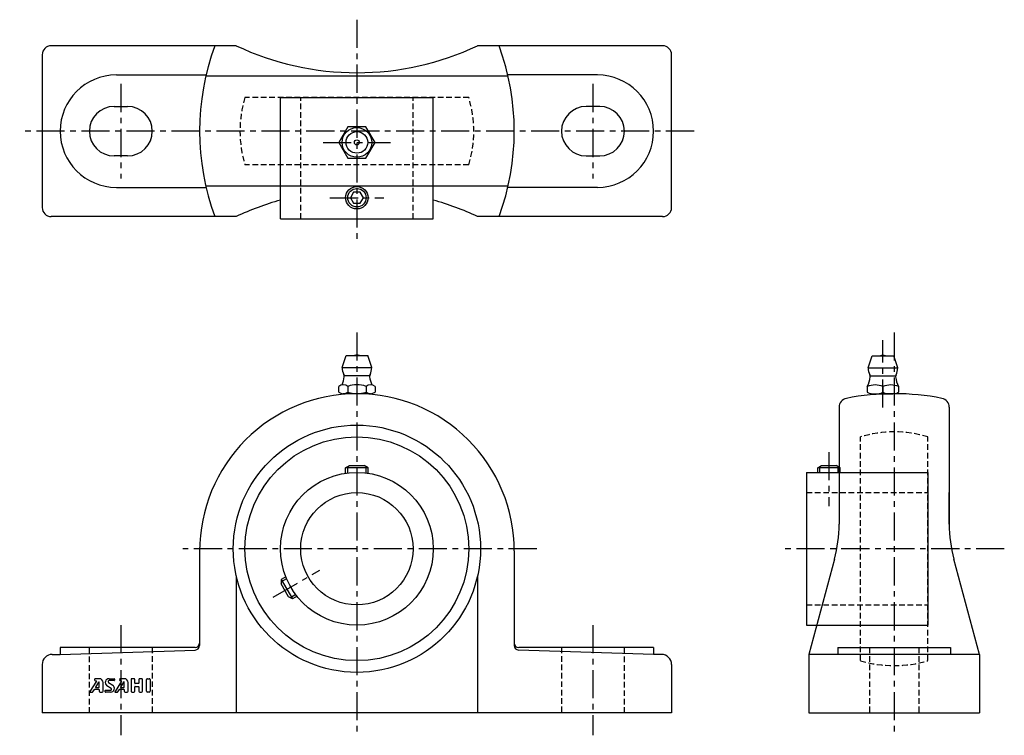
# Model space of a CAD drawing. Extents: x -75 to 144, y -5 to 154.
import ezdxf

# ---------------------------------------------------------------- set-up
doc = ezdxf.new("R2010")
doc.units = 0
doc.header["$LTSCALE"] = 5
doc.header["$MEASUREMENT"] = 0
doc.linetypes.add('CENTER', pattern=[2, 1.25, -0.25, 0.25, -0.25])
doc.linetypes.add('HIDDEN', pattern=[0.375, 0.25, -0.125])
doc.layers.get('0').update_dxf_attribs({"linetype": 'CONTINUOUS'})
for name, color, linetype in [('1', 3, 'CONTINUOUS'), ('CENTER', 1, 'CENTER'), ('HIDDEN', 3, 'HIDDEN')]:
    doc.layers.add(name, color=color, linetype=linetype)

msp = doc.modelspace()

# ---------------------------------------------------------------- linework, layer by layer
for p, q in [((-26.83, 148.4), (-68, 148.4)), ((68, 148.4), (26.83, 148.4)), ((-70, 146.4), (-70, 112.4)), ((70, 112.4), (70, 146.4)), ((-53.5, 141.9), (-33.56, 141.9)), ((33.62, 141.65), (-33.62, 141.65)), ((53.5, 141.9), (33.56, 141.9)), ((-17, 109.9), (-17, 136.9)), ((-17, 136.9), (17, 136.9)), ((17, 109.9), (17, 136.9)), ((-54, 134.9), (-51, 134.9)), ((54, 134.9), (51, 134.9)), ((-51, 123.9), (-54, 123.9)), ((51, 123.9), (54, 123.9)), ((-53.5, 116.9), (-33.56, 116.9)), ((33.62, 117.15), (-33.62, 117.15)), ((53.5, 116.9), (33.56, 116.9)), ((-26.83, 110.4), (-68, 110.4)), ((-17, 109.9), (17, 109.9)), ((68, 110.4), (26.83, 110.4)), ((-3.29, 76.8), (-2.39, 79.5)), ((-2.39, 79.5), (2.41, 79.5)), ((3.31, 76.8), (2.41, 79.5)), ((113.7, 76.74), (114.6, 79.44)), ((114.6, 79.44), (119.4, 79.44)), ((120.3, 76.74), (119.4, 79.44)), ((-3.29, 76.8), (3.31, 76.8)), ((113.7, 76.74), (120.3, 76.74)), ((-2.79, 75.05), (2.81, 75.05)), ((114.2, 75), (119.8, 75)), ((-4.03, 71.37), (-4.03, 72.63)), ((-2.01, 72.63), (-2.01, 71.37)), ((2.03, 72.63), (2.03, 71.37)), ((4.06, 72.63), (4.06, 71.37)), ((113.5, 72.57), (113.5, 71.31)), ((117, 72.57), (117, 71.31)), ((120.5, 72.57), (120.5, 71.31)), ((3.04, 71), (-3.02, 71)), ((115.25, 70.94), (118.75, 70.94)), ((107.25, 68), (107.25, 41.98)), ((131.75, 68), (131.75, 41.98)), ((-2.5, 54.5), (-1.63, 55)), ((-2.05, 53.38), (-2.05, 54.76)), ((-1.63, 55), (1.63, 55)), ((2.5, 54.5), (1.63, 55)), ((2.05, 53.38), (2.05, 54.76)), ((102.5, 54.5), (103.37, 55)), ((102.95, 53.5), (102.95, 54.76)), ((103.37, 55), (106.63, 55)), ((107.5, 54.5), (106.63, 55)), ((107.05, 53.5), (107.05, 54.76)), ((2.5, 54.5), (-2.5, 54.5)), ((-2.5, 53.32), (-2.5, 54.5)), ((2.5, 53.32), (2.5, 54.5)), ((100, 53.5), (127, 53.5)), ((100, 53.5), (100, 19.5)), ((102.5, 53.5), (102.5, 54.5)), ((107.5, 54.5), (102.5, 54.5)), ((107.5, 53.5), (107.5, 54.5)), ((127, 53.5), (127, 19.5)), ((131.75, 41.98), (131.74, 49)), ((-34.97, 35.97), (-35, 35.72)), ((-35, 35.72), (-35, 14.97)), ((35, 36.01), (35, 14.97)), ((106.21, 34.16), (100.5, 13)), ((138.5, 13), (132.79, 34.16)), ((-26.83, 30.47), (-26.83, 0)), ((-15.81, 30.26), (-16.84, 29.67)), ((-15.64, 29.84), (-16.84, 29.15)), ((-16.84, 29.67), (-14.34, 25.33)), ((-16.84, 29.67), (-16.84, 28.67)), ((-15.2, 25.83), (-16.84, 28.67)), ((26.83, 30.48), (26.83, 0)), ((-13.59, 26.29), (-14.79, 25.59)), ((-14.34, 25.33), (-15.2, 25.83)), ((-13.31, 25.93), (-14.34, 25.33)), ((100, 19.5), (127, 19.5)), ((-36, 14.5), (-66, 14.5)), ((-66, 14.5), (-66, 13)), ((-66, 13), (-35.97, 13.97)), ((66, 13), (35.97, 13.97)), ((66, 14.5), (36, 14.5)), ((66, 14.5), (66, 13)), ((107, 14.5), (132, 14.5)), ((107, 14.5), (107, 13)), ((132, 14.5), (132, 13)), ((-67.75, 13), (-66, 13)), ((67.75, 13), (66, 13)), ((100.5, 13), (100.5, 0)), ((138.5, 13), (100.5, 13)), ((138.5, 13), (138.5, 0)), ((-70, 10.75), (-70, 0)), ((70, 10.75), (70, 0)), ((70, 0), (-70, 0)), ((100.5, 0), (138.5, 0))]:
    msp.add_line(p, q)
for points in [[(-2.02, 130.4), (-4.04, 126.9), (-2.02, 123.4), (2.02, 123.4), (4.04, 126.9), (2.02, 130.4)], [(-0.72, 115.85), (-1.44, 114.6), (-0.72, 113.35), (0.72, 113.35), (1.44, 114.6), (0.72, 115.85)]]:
    msp.add_lwpolyline(points, close=True)
for centre, radius in [((0, 126.9), 3.3), ((0, 126.9), 2.4), ((0, 126.9), 0.555), ((0, 114.6), 2.5), ((0, 114.6), 2.05), ((0, 36.5), 27.5), ((0, 36.5), 24.89), ((0, 36.5), 17), ((0, 36.5), 12.5)]:
    msp.add_circle(centre, radius)
for centre, radius, start, end in [((-68, 146.4), 2, 90, 180), ((20, 129.4), 55, 159.7905, 200.2095), ((0, 205.4), 63, 244.7912, 270), ((0, 205.4), 63, 270, 295.2088), ((-20, 129.4), 55, 339.7905, 20.2095), ((68, 146.4), 2, 0, 90), ((-53.5, 129.4), 12.5, 90, 270), ((53.5, 129.4), 12.5, 270, 90), ((-54, 129.4), 5.5, 90, 270), ((-51, 129.4), 5.5, 270, 90), ((51, 129.4), 5.5, 90, 270), ((54, 129.4), 5.5, 270, 90), ((0, 53.4), 63, 105.6548, 115.2088), ((0, 53.4), 63, 64.7912, 74.3452), ((-68, 112.4), 2, 180, 270), ((68, 112.4), 2, 270, 0), ((0.01, 78.01), 1.59, 69.555, 110.445), ((117, 77.96), 1.59, 69.555, 110.445), ((0.01, 76.8), 3.3, 180, 208.0616), ((0.01, 76.8), 3.3, 331.9384, 0), ((117, 76.74), 3.3, 180, 208.0616), ((117, 76.74), 3.3, 331.9384, 0), ((-8.77, 75.42), 6, 336.1715, 353.8983), ((-3.6, 74.87), 0.8, 353.8983, 28.0616), ((3.63, 74.87), 0.8, 151.9384, 186.1017), ((8.8, 75.42), 6, 186.1017, 203.8285), ((108.21, 75.37), 6, 332.3723, 353.8983), ((113.38, 74.81), 0.8, 353.8983, 28.0616), ((120.62, 74.81), 0.8, 151.9384, 186.1017), ((125.79, 75.37), 6, 186.1017, 207.6277), ((-3.02, 71.44), 1.56, 49.7398, 130.2602), ((0.01, 67.3), 5.7, 69.2291, 110.7709), ((3.04, 71.44), 1.56, 49.7398, 130.2602), ((115.25, 68.62), 4.32, 66.1022, 113.8978), ((118.75, 68.62), 4.32, 66.1022, 113.8978), ((0.02, 36.01), 34.99, 90.0463, 180.0686), ((-3.02, 72.56), 1.56, 229.7398, 310.2602), ((0.01, 76.7), 5.7, 249.2291, 290.7709), ((0.01, 36.01), 34.99, 0, 90.0223), ((3.04, 72.56), 1.56, 229.7398, 310.2602), ((119.5, 16), 55, 78.8489, 101.1511), ((115.25, 75.26), 4.32, 246.1022, 293.8978), ((118.75, 75.26), 4.32, 246.1022, 293.8978), ((109.25, 68), 2, 101.1511, 180), ((129.75, 68), 2, 0, 78.8489), ((77.25, 41.98), 30, 344.8904, 360), ((161.75, 41.98), 30, 180, 195.1096), ((-36, 15.5), 1, 270, 0), ((36, 15.5), 1, 180, 270), ((-36, 14.97), 1, 271.8476, 0), ((36, 14.97), 1, 180, 268.1524), ((-67.75, 10.75), 2.25, 90, 180), ((67.75, 10.75), 2.25, 0, 90)]:
    msp.add_arc(centre, radius, start, end)
at = {"layer": '1'}
for p, q in [((-57.9, 7.03), (-59.37, 4.73)), ((-58.33, 7.38), (-58.33, 7.31)), ((-57.47, 6.83), (-58.13, 5.73)), ((-57.31, 7.6), (-58.12, 7.6)), ((-58.12, 7.1), (-57.94, 7.1)), ((-57.31, 5.75), (-57.31, 6.79)), ((-56.45, 4.81), (-56.45, 6.74)), ((-55.22, 6.77), (-54.31, 6.17)), ((-55.12, 7.6), (-53.97, 7.6)), ((-53.97, 7.17), (-55.1, 7.17)), ((-53.88, 7.51), (-53.88, 7.25)), ((-52.33, 7.03), (-53.8, 4.73)), ((-52.76, 7.38), (-52.76, 7.31)), ((-51.9, 6.83), (-52.56, 5.73)), ((-51.74, 7.6), (-52.55, 7.6)), ((-52.55, 7.1), (-52.37, 7.1)), ((-51.74, 5.75), (-51.74, 6.79)), ((-50.88, 4.81), (-50.88, 6.74)), ((-50.24, 7.38), (-50.24, 4.81)), ((-49.6, 7.6), (-50.02, 7.6)), ((-49.38, 6.61), (-49.38, 7.38)), ((-48.52, 7.38), (-48.52, 6.61)), ((-47.88, 7.6), (-48.31, 7.6)), ((-47.67, 4.81), (-47.67, 7.38)), ((-46.81, 4.81), (-46.81, 7.38)), ((-46.6, 7.6), (-46.17, 7.6)), ((-45.95, 7.38), (-45.95, 4.81)), ((-59.3, 4.6), (-58.92, 4.6)), ((-58.75, 4.69), (-58.39, 5.22)), ((-58.36, 5.24), (-57.4, 5.24)), ((-58.09, 5.67), (-57.4, 5.67)), ((-57.31, 5.15), (-57.31, 4.81)), ((-57.1, 4.6), (-56.67, 4.6)), ((-56.02, 4.68), (-56.02, 4.94)), ((-55.94, 5.02), (-54.8, 5.02)), ((-54.78, 4.6), (-55.94, 4.6)), ((-54.68, 5.42), (-55.6, 6.03)), ((-53.73, 4.6), (-53.35, 4.6)), ((-53.18, 4.69), (-52.82, 5.22)), ((-52.79, 5.24), (-51.82, 5.24)), ((-52.52, 5.67), (-51.82, 5.67)), ((-51.74, 5.15), (-51.74, 4.81)), ((-51.52, 4.6), (-51.1, 4.6)), ((-50.02, 4.6), (-49.6, 4.6)), ((-49.38, 4.81), (-49.38, 5.8)), ((-48.61, 6.52), (-49.3, 6.52)), ((-49.3, 5.88), (-48.61, 5.88)), ((-48.52, 5.8), (-48.52, 4.81)), ((-48.31, 4.6), (-47.88, 4.6)), ((-46.17, 4.6), (-46.6, 4.6))]:
    msp.add_line(p, q, dxfattribs=at)
for centre, radius, start, end in [((-58.12, 7.38), 0.214, 90, 180), ((-58.12, 7.31), 0.214, 180, 270), ((-57.94, 7.06), 0.0429, 327.5288, 90), ((-57.4, 6.79), 0.0857, 0, 149.0362), ((-57.31, 6.74), 0.857, 0, 90), ((-55.12, 6.74), 0.857, 90, 236.3099), ((-55.1, 6.95), 0.214, 90, 236.3099), ((-53.97, 7.51), 0.0857, 0, 90), ((-53.97, 7.25), 0.0857, 270, 0), ((-52.55, 7.38), 0.214, 90, 180), ((-52.55, 7.31), 0.214, 180, 270), ((-52.37, 7.06), 0.0429, 327.5288, 90), ((-51.82, 6.79), 0.0857, 0, 149.0362), ((-51.74, 6.74), 0.857, 0, 90), ((-50.02, 7.38), 0.214, 90, 180), ((-49.6, 7.38), 0.214, 0, 90), ((-49.3, 6.61), 0.0857, 180, 270), ((-48.61, 6.61), 0.0857, 270, 0), ((-48.31, 7.38), 0.214, 90, 180), ((-47.88, 7.38), 0.214, 0, 90), ((-46.6, 7.38), 0.214, 90, 180), ((-46.17, 7.38), 0.214, 0, 90), ((-59.3, 4.68), 0.0857, 147.5288, 270), ((-58.92, 4.81), 0.214, 270, 326.3099), ((-58.36, 5.2), 0.0429, 90, 146.3099), ((-58.09, 5.71), 0.0429, 149.0362, 270), ((-57.4, 5.75), 0.0857, 270, 0), ((-57.4, 5.15), 0.0857, 0, 90), ((-57.1, 4.81), 0.214, 180, 270), ((-56.67, 4.81), 0.214, 270, 0), ((-55.94, 4.94), 0.0857, 90, 180), ((-55.94, 4.68), 0.0857, 180, 270), ((-54.8, 5.24), 0.214, 270, 56.3099), ((-54.78, 5.45), 0.857, 270, 56.3099), ((-53.73, 4.68), 0.0857, 147.5288, 270), ((-53.35, 4.81), 0.214, 270, 326.3099), ((-52.79, 5.2), 0.0429, 90, 146.3099), ((-52.52, 5.71), 0.0429, 149.0362, 270), ((-51.82, 5.75), 0.0857, 270, 0), ((-51.82, 5.15), 0.0857, 0, 90), ((-51.52, 4.81), 0.214, 180, 270), ((-51.1, 4.81), 0.214, 270, 0), ((-50.02, 4.81), 0.214, 180, 270), ((-49.6, 4.81), 0.214, 270, 0), ((-49.3, 5.8), 0.0857, 90, 180), ((-48.61, 5.8), 0.0857, 0, 90), ((-48.31, 4.81), 0.214, 180, 270), ((-47.88, 4.81), 0.214, 270, 0), ((-46.6, 4.81), 0.214, 180, 270), ((-46.17, 4.81), 0.214, 270, 0)]:
    msp.add_arc(centre, radius, start, end, dxfattribs=at)
at = {"layer": 'CENTER'}
for p, q in [((0, 154.2), (0, 104.6)), ((-52.5, 139.9), (-52.5, 118.9)), ((52.5, 139.9), (52.5, 118.9)), ((75, 129.4), (-75, 129.4)), ((-7.51, 126.9), (7.51, 126.9)), ((-6, 114.6), (6, 114.6)), ((0, 84.6), (0, -5)), ((119.5, 84.6), (119.5, -5)), ((117, 67.94), (117, 82.9)), ((105, 58), (105, 46)), ((40, 36.5), (-40, 36.5)), ((144, 36.5), (95, 36.5)), ((-18.62, 25.75), (-8.23, 31.75)), ((-52.5, 19.5), (-52.5, -5)), ((52.5, 19.5), (52.5, -5))]:
    msp.add_line(p, q, dxfattribs=at)
at = {"layer": 'HIDDEN'}
for p, q in [((24.89, 136.9), (-24.89, 136.9)), ((-12.5, 109.9), (-12.5, 136.9)), ((12.5, 109.9), (12.5, 136.9)), ((24.89, 121.9), (-24.89, 121.9)), ((112, 11.61), (112, 61.39)), ((127, 11.61), (127, 61.39)), ((100, 49), (127, 49)), ((100, 24), (127, 24)), ((-59.5, 0), (-59.5, 14.5)), ((-45.5, 14.5), (-45.5, 0)), ((45.5, 14.5), (45.5, 0)), ((59.5, 0), (59.5, 14.5)), ((114, 14.5), (114, 0)), ((125, 14.5), (125, 0))]:
    msp.add_line(p, q, dxfattribs=at)
for centre, start, end in [((0, 129.4), 163.2341, 196.7659), ((0, 129.4), 343.2341, 16.7659), ((119.5, 36.5), 73.2341, 106.7659), ((119.5, 36.5), 253.2341, 286.7659)]:
    msp.add_arc(centre, 26, start, end, dxfattribs=at)

doc.saveas('drawing.dxf')
